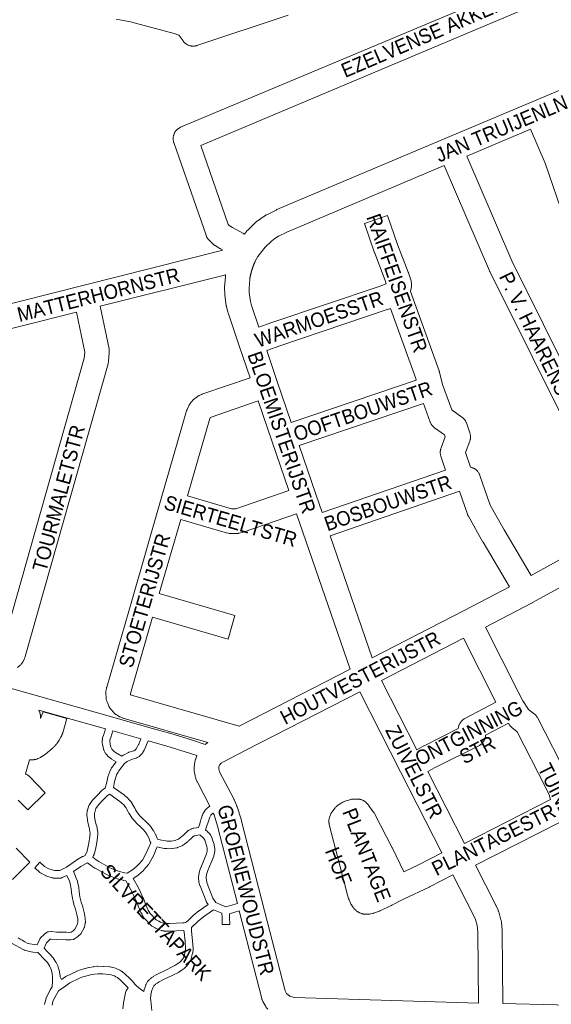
# Paper-space layout 'Layout1' of a CAD drawing. Header units: metres. Extents: x 123097 to 144122, y 392739 to 407589.
# Tile 160 of 256: x 134286 to 134569, y 394404 to 394926. Entities that reach past the tile are written whole.
import ezdxf
from ezdxf.enums import TextEntityAlignment as Align

# ---------------------------------------------------------------- set-up
doc = ezdxf.new("R2010")
doc.units = ezdxf.units.M
doc.header["$MEASUREMENT"] = 0
for name, color, linetype, lineweight in [('gs-anno-wegen algemeen tekst', 7, 'Continuous', 0), ('gs-knt-fietspaden', 7, 'Continuous', 0), ('gs-knt-paden', 7, 'Continuous', 0), ('gs-knt-wegen algemeen', 7, 'Continuous', 0), ('gs-vlk-plantopografie wegen algemeen', 7, 'Continuous', 0)]:
    doc.layers.add(name, color=color, linetype=linetype, lineweight=lineweight)
doc.styles.add('Style-Arial', font='arial.ttf')

psp = doc.layouts.get("Layout1")

# ---------------------------------------------------------------- linework, layer by layer
at = {"layer": 'gs-knt-fietspaden', "color": 7, "linetype": 'Continuous', "flags": 128}
psp.add_lwpolyline([(134077.288, 394628.953), (134335.74, 394556.063), (134354.894, 394550.661), (134365.946, 394547.544), (134366.02, 394547.522), (134378.698, 394543.641), (134378.749, 394543.625), (134383.831, 394541.984), (134383.929, 394541.95), (134384.001, 394541.924), (134384.027, 394541.914), (134384.823, 394541.611), (134384.859, 394541.597), (134384.96, 394541.558)], dxfattribs=at)
at = {"layer": 'gs-knt-paden', "color": 7, "linetype": 'Continuous', "flags": 128}
for points in [[(134285.42, 394438.82), (134286.494, 394438.136), (134286.498, 394438.134), (134286.5, 394438.132), (134287.485, 394437.586), (134288.916, 394436.822), (134290.197, 394436.138), (134291.717, 394435.763), (134294, 394435.272), (134295.555, 394435.103), (134296.885, 394438.19), (134296.925, 394438.277), (134296.969, 394438.362), (134297.017, 394438.445), (134297.069, 394438.525), (134297.125, 394438.603), (134297.184, 394438.678), (134297.247, 394438.75), (134297.313, 394438.819), (134299.182, 394440.68), (134299.251, 394440.746), (134299.323, 394440.808), (134299.397, 394440.866), (134300.507, 394441.695), (134300.587, 394441.752), (134300.669, 394441.804), (134300.754, 394441.853), (134300.841, 394441.897), (134300.93, 394441.937), (134301.021, 394441.973), (134301.113, 394442.004), (134301.207, 394442.031), (134301.302, 394442.053), (134301.398, 394442.071), (134301.495, 394442.083), (134301.592, 394442.091), (134302.969, 394442.172), (134303.063, 394442.176), (134303.157, 394442.175), (134303.25, 394442.169), (134305.823, 394441.959), (134310.877, 394441.912), (134310.933, 394441.911), (134310.989, 394441.908), (134312.949, 394441.779), (134313.573, 394441.914), (134314.646, 394442.624), (134315.61, 394443.509), (134316.834, 394445.813), (134317.152, 394447.246), (134317.102, 394448.914), (134316.828, 394450.658), (134315.909, 394454.153), (134315.116, 394456.632), (134315.101, 394456.681), (134315.087, 394456.731), (134314.677, 394458.281), (134314.662, 394458.342), (134314.326, 394459.794), (134314.311, 394459.864), (134314.298, 394459.935), (134313.841, 394462.849), (134313.832, 394462.914), (134313.825, 394462.98), (134313.646, 394464.977), (134313.114, 394467.749), (134312.663, 394468.951), (134311.656, 394471.237), (134311.295, 394472), (134308.908, 394470.851), (134308.824, 394470.813), (134308.737, 394470.778), (134308.65, 394470.748), (134308.561, 394470.722), (134308.471, 394470.7), (134308.38, 394470.682), (134308.288, 394470.668), (134308.196, 394470.658), (134308.103, 394470.653), (134306.4, 394470.596), (134306.302, 394470.595), (134304.344, 394470.625), (134304.254, 394470.629), (134304.164, 394470.636), (134304.074, 394470.648), (134303.985, 394470.663), (134303.897, 394470.683), (134303.81, 394470.706), (134301.824, 394471.288), (134301.756, 394471.309), (134301.689, 394471.333), (134300.214, 394471.881), (134300.132, 394471.913), (134300.051, 394471.949), (134299.973, 394471.989), (134297.281, 394473.416), (134297.204, 394473.459), (134297.13, 394473.504), (134297.058, 394473.553), (134296.988, 394473.605), (134296.92, 394473.66), (134296.855, 394473.718), (134294.271, 394476.116, -0.3299773), (134294.271, 394476.128), (134296.993, 394479.062, -0.343091), (134297.005, 394479.062), (134299.396, 394476.845), (134301.738, 394475.603), (134303.022, 394475.126), (134304.679, 394474.641), (134306.315, 394474.616), (134307.546, 394474.657), (134311.215, 394476.424), (134316.444, 394480.186), (134316.51, 394480.232), (134316.579, 394480.275), (134316.649, 394480.316), (134319.708, 394482), (134319.782, 394482.039), (134319.858, 394482.074), (134319.935, 394482.107), (134321.145, 394482.588), (134322.09, 394484.85), (134322.748, 394487.632), (134323.101, 394489.186), (134323.594, 394492.737), (134323.743, 394494.225), (134323.735, 394494.353), (134323.259, 394497.487), (134322.566, 394500.113), (134322.553, 394500.166), (134322.541, 394500.22), (134322.255, 394501.61), (134322.24, 394501.691), (134322.229, 394501.772), (134322.105, 394502.789), (134322.096, 394502.878), (134322.012, 394503.976), (134322.007, 394504.065), (134322.006, 394504.154), (134322.013, 394504.706), (134322.015, 394504.771), (134322.019, 394504.836), (134322.075, 394505.557), (134322.083, 394505.637), (134322.094, 394505.718), (134322.189, 394506.313), (134322.204, 394506.394), (134322.222, 394506.475), (134322.243, 394506.555), (134322.268, 394506.634), (134323.105, 394509.135), (134323.138, 394509.227), (134323.176, 394509.318), (134323.218, 394509.406), (134323.265, 394509.493), (134323.316, 394509.577), (134323.37, 394509.658), (134324.98, 394511.931), (134325.037, 394512.008), (134325.098, 394512.083), (134325.162, 394512.154), (134327.767, 394514.898), (134327.784, 394514.915), (134329.631, 394516.815), (134329.694, 394516.877), (134330.363, 394517.507), (134330.424, 394517.562), (134330.487, 394517.615), (134330.551, 394517.664), (134331.515, 394518.371), (134331.568, 394518.409), (134331.62, 394518.444), (134332.5, 394521.493), (134332.519, 394521.588), (134333.101, 394524.181), (134333.122, 394524.266), (134333.146, 394524.35), (134333.175, 394524.432), (134334.206, 394527.247), (134334.24, 394527.334), (134334.546, 394528.062), (134334.584, 394528.148), (134334.627, 394528.232), (134334.673, 394528.313), (134335.107, 394529.04), (134335.157, 394529.12), (134335.692, 394529.928), (134335.737, 394529.993), (134335.785, 394530.057), (134337.601, 394532.376), (134335.11, 394533.85), (134335.028, 394533.902), (134334.948, 394533.957), (134333.767, 394534.82), (134333.703, 394534.869), (134333.641, 394534.92), (134333.581, 394534.974), (134333.524, 394535.03), (134333.468, 394535.088), (134332.26, 394536.412), (134332.196, 394536.486), (134332.135, 394536.563), (134332.079, 394536.643), (134331.627, 394537.313), (134331.583, 394537.38), (134331.543, 394537.448), (134331.505, 394537.519), (134331.184, 394538.144), (134331.148, 394538.218), (134331.115, 394538.293), (134331.085, 394538.369), (134331.058, 394538.447), (134330.914, 394538.895), (134330.896, 394538.956), (134330.879, 394539.018), (134330.383, 394540.982), (134330.365, 394541.06), (134330.35, 394541.138), (134330.338, 394541.217), (134330.33, 394541.297), (134330.179, 394543.004), (134330.173, 394543.083), (134330.171, 394543.163), (134330.172, 394543.242), (134330.192, 394543.897), (134330.196, 394543.974), (134330.203, 394544.051), (134330.212, 394544.128), (134330.306, 394544.759), (134330.318, 394544.832), (134330.333, 394544.905), (134330.35, 394544.977), (134330.371, 394545.048), (134330.782, 394546.404), (134331.833, 394549.871)], [(134403.003, 394453.276), (134397.755, 394451.724), (134397.884, 394450.094), (134397.889, 394450.012), (134397.89, 394449.929), (134397.92, 394445.981, -0.3264743), (134397.912, 394445.972), (134393.909, 394445.9, -0.3275597), (134393.901, 394445.908), (134393.863, 394447.977), (134393.863, 394448.02), (134393.87, 394449.86), (134393.708, 394451.909), (134389.335, 394453.805), (134383.998, 394450.045), (134381.187, 394447.718), (134377.522, 394444.325), (134377.68, 394442.347), (134378.172, 394437.35), (134378.52, 394433.275), (134378.527, 394433.177), (134378.53, 394433.079), (134378.528, 394432.98), (134378.521, 394432.882), (134378.509, 394432.785), (134378.234, 394430.901), (134378.218, 394430.806), (134378.197, 394430.713), (134377.507, 394427.895), (134377.483, 394427.806), (134377.455, 394427.717), (134377.423, 394427.631), (134377.387, 394427.545), (134376.998, 394426.684), (134376.96, 394426.606), (134376.919, 394426.529), (134376.563, 394425.894), (134376.528, 394425.833), (134376.49, 394425.774), (134376.45, 394425.715), (134376.137, 394425.273), (134376.08, 394425.197), (134376.02, 394425.123), (134374.866, 394423.784), (134374.813, 394423.725), (134374.758, 394423.669), (134373.925, 394422.843), (134373.854, 394422.775), (134373.779, 394422.711), (134373.702, 394422.651), (134372.712, 394421.923), (134372.637, 394421.87), (134370.888, 394420.703), (134370.811, 394420.654), (134370.732, 394420.609), (134370.651, 394420.568), (134364.602, 394417.625), (134362.437, 394416.544), (134360.429, 394415.488), (134359.306, 394414.837), (134358.707, 394414.444), (134358.377, 394414.184), (134357.948, 394413.793), (134357.663, 394413.474), (134357.029, 394412.37), (134356.527, 394410.948), (134356.361, 394410.349), (134356.19, 394409.559), (134355.832, 394406.918), (134355.968, 394405.591), (134356.558, 394400.294)], [(134299.392, 394403.529), (134299.412, 394403.616), (134300.092, 394406.22), (134300.11, 394406.283), (134300.13, 394406.346), (134300.151, 394406.408), (134300.549, 394407.483), (134300.578, 394407.559), (134300.611, 394407.634), (134300.647, 394407.707), (134302.413, 394411.136), (134302.454, 394411.21), (134302.498, 394411.284), (134302.544, 394411.355), (134303.53, 394412.786), (134303.729, 394415.796), (134303.777, 394418.008), (134303.449, 394420.097), (134302.943, 394422.147), (134302.038, 394423.987), (134300.977, 394425.712), (134299.582, 394427.217), (134295.861, 394431.027), (134293.463, 394431.287), (134293.394, 394431.295), (134293.326, 394431.306), (134293.258, 394431.32), (134290.843, 394431.839), (134290.783, 394431.853), (134288.989, 394432.296), (134288.909, 394432.317), (134288.829, 394432.342), (134288.751, 394432.37), (134288.674, 394432.402), (134288.598, 394432.436), (134288.524, 394432.474), (134281.813, 394436.041, -0.3576774)]]:
    psp.add_lwpolyline(points, format="xyb", dxfattribs=at)
for points in [[(134335.703, 394548.78), (134334.628, 394545.237), (134334.261, 394544.024), (134334.206, 394543.657), (134334.194, 394543.239), (134334.32, 394541.811), (134334.761, 394540.064), (134334.835, 394539.834), (134335.026, 394539.462), (134335.329, 394539.013), (134336.302, 394537.947), (134337.239, 394537.262), (134337.242, 394537.26), (134337.244, 394537.258)], [(134354.568, 394543.459), (134353.218, 394540.104), (134353.187, 394540.033), (134353.154, 394539.962), (134352.517, 394538.677), (134352.477, 394538.601), (134352.435, 394538.528), (134351.547, 394537.065), (134351.497, 394536.987), (134351.443, 394536.91), (134351.386, 394536.837), (134351.325, 394536.766), (134350.478, 394535.822), (134350.422, 394535.761), (134350.363, 394535.703), (134350.302, 394535.648), (134350.031, 394535.413), (134349.96, 394535.353), (134349.885, 394535.297), (134349.808, 394535.244), (134349.087, 394534.776), (134349.021, 394534.734), (134348.953, 394534.695), (134348.883, 394534.659), (134348.434, 394534.437), (134348.347, 394534.397), (134348.259, 394534.361), (134348.169, 394534.329), (134348.078, 394534.301), (134345.674, 394533.638), (134343.327, 394532.453), (134342.008, 394531.484), (134339, 394527.642), (134338.535, 394526.939), (134338.197, 394526.374), (134337.964, 394525.819), (134336.994, 394523.173), (134336.463, 394520.803), (134336.202, 394518.702), (134336.366, 394518.62), (134336.441, 394518.58), (134336.515, 394518.538), (134336.586, 394518.492), (134336.656, 394518.443), (134341.91, 394514.6), (134341.968, 394514.556), (134343.243, 394513.55), (134343.316, 394513.49), (134343.386, 394513.426), (134343.453, 394513.359), (134344.723, 394512.027), (134344.78, 394511.965), (134344.834, 394511.9), (134345.636, 394510.903), (134345.688, 394510.835), (134345.738, 394510.765), (134345.784, 394510.693), (134346.078, 394510.213), (134346.118, 394510.145), (134347.513, 394507.688), (134347.542, 394507.634), (134347.57, 394507.58), (134347.891, 394506.926), (134348.977, 394505.241), (134350.218, 394503.664), (134351.581, 394502.232), (134353.064, 394500.939), (134353.111, 394500.898), (134353.156, 394500.855), (134354.888, 394499.146), (134354.941, 394499.091), (134354.992, 394499.035), (134355.04, 394498.977), (134356.268, 394497.455), (134356.321, 394497.386), (134356.371, 394497.316), (134357.463, 394495.693), (134357.504, 394495.63), (134357.543, 394495.566), (134358.518, 394493.803), (134358.561, 394493.718), (134358.599, 394493.631), (134358.634, 394493.542), (134359.344, 394491.571), (134359.48, 394491.316), (134361.641, 394490.82), (134363.887, 394490.334), (134364.617, 394490.267), (134366.02, 394490.243), (134366.761, 394490.269), (134368.86, 394490.627), (134370.052, 394491.083), (134370.626, 394491.341), (134371.663, 394492.017), (134372.91, 394493.016), (134373.404, 394493.455), (134374.537, 394494.594), (134374.587, 394494.643), (134375.38, 394495.387), (134375.425, 394495.428), (134375.472, 394495.468), (134375.893, 394495.817), (134375.962, 394495.872), (134376.034, 394495.924), (134376.107, 394495.972), (134376.183, 394496.018), (134376.813, 394496.376), (134376.864, 394496.404), (134376.916, 394496.43), (134377.412, 394496.675), (134377.481, 394496.708), (134377.552, 394496.738), (134377.624, 394496.765), (134377.696, 394496.79), (134378.384, 394497.007), (134378.468, 394497.031), (134378.553, 394497.052), (134378.638, 394497.069), (134380.231, 394497.351), (134380.306, 394497.363), (134381.295, 394497.499), (134381.819, 394498.921), (134382.436, 394500.794), (134382.82, 394502.199), (134382.846, 394502.285), (134383.336, 394503.804), (134383.366, 394503.889), (134383.399, 394503.973), (134383.669, 394504.609), (134383.691, 394504.658), (134383.714, 394504.707), (134384.119, 394505.533), (134384.158, 394505.608), (134384.2, 394505.681), (134384.245, 394505.753), (134384.293, 394505.822), (134384.696, 394506.382), (134384.729, 394506.427), (134384.764, 394506.471), (134385.358, 394507.144), (134386.01, 394507.761), (134386.714, 394508.319), (134387.413, 394508.779)], [(134337.244, 394537.258), (134340.476, 394535.346), (134341.082, 394535.792), (134341.15, 394535.84), (134341.22, 394535.885), (134341.292, 394535.927), (134341.366, 394535.966), (134344.04, 394537.316), (134344.112, 394537.351), (134344.185, 394537.382), (134344.259, 394537.411), (134344.335, 394537.437), (134344.411, 394537.46), (134346.824, 394538.126), (134346.995, 394538.211), (134347.499, 394538.538), (134347.569, 394538.599), (134348.208, 394539.311), (134348.953, 394540.539), (134349.425, 394541.491), (134349.518, 394541.678), (134350.677, 394544.557)], [(134328.402, 394479.35), (134334.577, 394475.939), (134336.884, 394474.974), (134339.357, 394474.067), (134342.063, 394473.371), (134343.48, 394473.2), (134346.736, 394475.344), (134349.328, 394477.622), (134351.497, 394480.226), (134353.539, 394483.784), (134355.903, 394489.26), (134355.684, 394489.899), (134354.917, 394491.998), (134354.066, 394493.542), (134353.085, 394494.998), (134351.983, 394496.364), (134350.377, 394497.949), (134348.87, 394499.263), (134348.8, 394499.326), (134348.734, 394499.392), (134347.229, 394500.973), (134347.179, 394501.028), (134347.13, 394501.085), (134347.084, 394501.144), (134345.782, 394502.798), (134345.724, 394502.872), (134345.67, 394502.948), (134344.443, 394504.851), (134344.393, 394504.935), (134344.348, 394505.021), (134343.989, 394505.751), (134342.609, 394508.18), (134342.423, 394508.483), (134341.755, 394509.314), (134340.641, 394510.482), (134339.507, 394511.377), (134334.42, 394515.098), (134334.115, 394515.251), (134333.814, 394515.072), (134333.03, 394514.497), (134332.482, 394513.981), (134330.675, 394512.121), (134328.177, 394509.491), (134326.823, 394507.578), (134326.133, 394505.515), (134326.077, 394505.164), (134326.032, 394504.589), (134326.027, 394504.193), (134326.101, 394503.23), (134326.209, 394502.34), (134326.468, 394501.084), (134327.174, 394498.407), (134327.191, 394498.338), (134327.205, 394498.268), (134327.217, 394498.197), (134327.722, 394494.872), (134327.733, 394494.787), (134327.741, 394494.702), (134327.766, 394494.322), (134327.769, 394494.239), (134327.77, 394494.155), (134327.767, 394494.072), (134327.76, 394493.989), (134327.59, 394492.297), (134327.581, 394492.222), (134327.071, 394488.548), (134327.057, 394488.464), (134327.04, 394488.38), (134326.666, 394486.733), (134326.662, 394486.716), (134325.946, 394483.687), (134325.921, 394483.593), (134325.892, 394483.5), (134325.858, 394483.409), (134325.82, 394483.32), (134325.778, 394483.232), (134325.482, 394482.656), (134325.119, 394481.718), (134326.886, 394480.353), (134328.395, 394479.354), (134328.4, 394479.352), (134328.402, 394479.35)], [(134389.161, 394505.122), (134389.062, 394505.056), (134388.653, 394504.732), (134388.272, 394504.374), (134387.923, 394503.985), (134387.654, 394503.611), (134387.348, 394502.986), (134387.134, 394502.484), (134385.115, 394496.241), (134386.261, 394495.185), (134386.318, 394495.131), (134386.373, 394495.073), (134387.321, 394494.045), (134387.378, 394493.979), (134387.432, 394493.91), (134387.726, 394493.52), (134387.774, 394493.453), (134387.82, 394493.384), (134387.863, 394493.313), (134387.902, 394493.241), (134387.939, 394493.167), (134388.318, 394492.363), (134388.348, 394492.297), (134388.375, 394492.23), (134388.605, 394491.634), (134388.627, 394491.574), (134388.647, 394491.514), (134389.607, 394488.468), (134389.629, 394488.394), (134389.648, 394488.319), (134389.664, 394488.244), (134389.879, 394487.127), (134389.891, 394487.058), (134389.954, 394486.654), (134389.964, 394486.579), (134389.972, 394486.503), (134389.976, 394486.427), (134390.006, 394485.696), (134390.008, 394485.621), (134390.007, 394485.545), (134389.987, 394484.962), (134389.983, 394484.884), (134389.975, 394484.806), (134389.965, 394484.729), (134389.891, 394484.242), (134389.88, 394484.178), (134389.868, 394484.114), (134389.519, 394482.519), (134389.498, 394482.433), (134389.473, 394482.348), (134389.445, 394482.265), (134389.413, 394482.182), (134388.062, 394478.909), (134388.052, 394478.885), (134386.248, 394474.671), (134385.65, 394472.603), (134385.396, 394470.876), (134385.519, 394469.34), (134385.92, 394467.809), (134388.993, 394459.974), (134390.54, 394457.709), (134392.813, 394456.526), (134395.874, 394455.36), (134402.005, 394457.172)], [(134371.539, 394487.348), (134370.111, 394486.801), (134370.018, 394486.769), (134369.923, 394486.74), (134369.828, 394486.717), (134369.731, 394486.698), (134367.305, 394486.284), (134367.217, 394486.271), (134367.128, 394486.261), (134367.038, 394486.256), (134366.109, 394486.223), (134366.056, 394486.222), (134366.003, 394486.222), (134364.471, 394486.249), (134364.397, 394486.252), (134364.323, 394486.257), (134363.398, 394486.342), (134363.317, 394486.351), (134363.237, 394486.364), (134363.157, 394486.379), (134360.751, 394486.899), (134360.67, 394486.919), (134359.392, 394487.251), (134359.057, 394486.59), (134358.667, 394485.693), (134357.9, 394483.755), (134357.878, 394483.701), (134357.176, 394482.066), (134357.136, 394481.979), (134357.092, 394481.894), (134354.901, 394478.072), (134354.859, 394478.003), (134354.814, 394477.937), (134354.766, 394477.872), (134354.715, 394477.809), (134352.316, 394474.928), (134352.265, 394474.87), (134352.212, 394474.813), (134352.156, 394474.758), (134352.099, 394474.705), (134349.285, 394472.232), (134349.214, 394472.172), (134349.14, 394472.116), (134349.063, 394472.063), (134346.64, 394470.467), (134349.258, 394465.798), (134349.288, 394465.743), (134349.316, 394465.687), (134349.926, 394464.42), (134349.939, 394464.393), (134351.799, 394460.38), (134351.829, 394460.312), (134351.856, 394460.242), (134353.497, 394455.879), (134354.256, 394454.223), (134354.627, 394453.549), (134355.667, 394451.791), (134358.836, 394448.452), (134360.19, 394447.693), (134361.178, 394447.218), (134362.758, 394446.66), (134363.035, 394446.591), (134363.458, 394446.52), (134364.697, 394446.421), (134365.918, 394446.43), (134373.011, 394446.782), (134373.788, 394446.908), (134374.428, 394447.061), (134374.981, 394447.442), (134375.625, 394447.994), (134378.475, 394450.686), (134378.523, 394450.731), (134378.573, 394450.773), (134381.504, 394453.198), (134381.573, 394453.254), (134381.645, 394453.306), (134384.214, 394455.074), (134386.399, 394456.645), (134385.545, 394457.894), (134385.496, 394457.97), (134385.45, 394458.048), (134385.408, 394458.128), (134385.369, 394458.21), (134385.334, 394458.294), (134382.134, 394466.451), (134382.106, 394466.525), (134382.082, 394466.6), (134382.06, 394466.676), (134381.579, 394468.515), (134381.561, 394468.593), (134381.545, 394468.671), (134381.533, 394468.749), (134381.524, 394468.828), (134381.365, 394470.79), (134381.362, 394470.874), (134381.361, 394470.958), (134381.365, 394471.042), (134381.372, 394471.125), (134381.382, 394471.209), (134381.692, 394473.322), (134381.707, 394473.411), (134381.727, 394473.5), (134381.75, 394473.588), (134382.42, 394475.906), (134382.445, 394475.985), (134382.472, 394476.063), (134382.503, 394476.139), (134384.351, 394480.455), (134385.629, 394483.552), (134385.927, 394484.91), (134385.973, 394485.217), (134385.987, 394485.607), (134385.964, 394486.147), (134385.925, 394486.402), (134385.738, 394487.37), (134384.832, 394490.245), (134384.651, 394490.715), (134384.391, 394491.266), (134384.301, 394491.385), (134383.45, 394492.309), (134382.1, 394493.552), (134380.894, 394493.386), (134379.469, 394493.134), (134379.054, 394493.003), (134378.748, 394492.852), (134378.323, 394492.61), (134378.085, 394492.413), (134377.363, 394491.735), (134376.211, 394490.577), (134376.167, 394490.534), (134376.122, 394490.492), (134375.543, 394489.977), (134375.503, 394489.943), (134375.463, 394489.91), (134374.075, 394488.799), (134374.007, 394488.747), (134373.937, 394488.698), (134372.812, 394487.948), (134372.739, 394487.902), (134372.665, 394487.858), (134372.589, 394487.818), (134372.511, 394487.781), (134371.648, 394487.393), (134371.595, 394487.37), (134371.545, 394487.35), (134371.542, 394487.349), (134371.539, 394487.348)], [(134332.725, 394472.37), (134326.385, 394475.873), (134326.316, 394475.913), (134326.248, 394475.955), (134324.607, 394477.04), (134324.547, 394477.082), (134324.487, 394477.126), (134322.381, 394478.753), (134321.536, 394478.418), (134318.694, 394476.853), (134314.779, 394474.036), (134315.31, 394472.915), (134315.348, 394472.83), (134316.335, 394470.601), (134316.367, 394470.523), (134316.938, 394469.003), (134316.966, 394468.922), (134316.991, 394468.841), (134317.012, 394468.758), (134317.03, 394468.675), (134317.613, 394465.636), (134317.625, 394465.57), (134317.634, 394465.503), (134317.641, 394465.437), (134317.823, 394463.406), (134318.259, 394460.63), (134318.571, 394459.279), (134318.96, 394457.809), (134319.754, 394455.328), (134319.77, 394455.277), (134319.784, 394455.226), (134320.742, 394451.581), (134320.758, 394451.515), (134320.772, 394451.448), (134320.784, 394451.382), (134321.093, 394449.413), (134321.104, 394449.329), (134321.112, 394449.246), (134321.116, 394449.162), (134321.178, 394447.116), (134321.179, 394447.033), (134321.176, 394446.949), (134321.17, 394446.866), (134321.161, 394446.783), (134321.148, 394446.701), (134321.131, 394446.619), (134320.692, 394444.644), (134320.672, 394444.56), (134320.647, 394444.477), (134320.62, 394444.395), (134320.589, 394444.315), (134320.554, 394444.236), (134320.516, 394444.158), (134318.993, 394441.294), (134318.947, 394441.215), (134318.897, 394441.139), (134318.844, 394441.065), (134318.787, 394440.994), (134318.728, 394440.925), (134318.665, 394440.859), (134318.599, 394440.796), (134317.247, 394439.555), (134317.188, 394439.503), (134317.126, 394439.453), (134317.063, 394439.405), (134316.997, 394439.36), (134315.477, 394438.354), (134315.398, 394438.304), (134315.317, 394438.258), (134315.234, 394438.216), (134315.149, 394438.178), (134315.062, 394438.144), (134314.974, 394438.113), (134314.884, 394438.087), (134314.794, 394438.066), (134313.525, 394437.791), (134313.433, 394437.773), (134313.34, 394437.76), (134313.248, 394437.751), (134313.154, 394437.746), (134313.061, 394437.745), (134312.968, 394437.749), (134310.783, 394437.893), (134305.713, 394437.94), (134305.641, 394437.942), (134305.568, 394437.947), (134303.064, 394438.151), (134302.43, 394438.114), (134301.917, 394437.731), (134300.424, 394436.244), (134299.183, 394433.364), (134300.803, 394431.649), (134302.43, 394430.054), (134302.497, 394429.986), (134304.06, 394428.299), (134304.125, 394428.226), (134304.187, 394428.149), (134304.244, 394428.069), (134304.298, 394427.986), (134305.512, 394426.012), (134305.56, 394425.93), (134305.604, 394425.846), (134306.646, 394423.726), (134306.682, 394423.647), (134306.715, 394423.568), (134306.745, 394423.487), (134306.771, 394423.404), (134306.793, 394423.321), (134307.372, 394420.977), (134307.391, 394420.893), (134307.407, 394420.807), (134307.777, 394418.455), (134307.789, 394418.367), (134307.796, 394418.277), (134307.8, 394418.19), (134308.469, 394416.717), (134310.793, 394418.347), (134310.861, 394418.393), (134310.931, 394418.436), (134311.002, 394418.476), (134311.075, 394418.513), (134316.423, 394421.087), (134316.509, 394421.126), (134316.596, 394421.161), (134318.544, 394421.883), (134318.615, 394421.907), (134320.857, 394422.645), (134320.944, 394422.671), (134321.031, 394422.693), (134323.057, 394423.162), (134323.116, 394423.175), (134323.175, 394423.186), (134325.504, 394423.579), (134325.564, 394423.588), (134325.625, 394423.596), (134327.481, 394423.794), (134327.571, 394423.801), (134327.661, 394423.805), (134327.751, 394423.804), (134330.696, 394423.72), (134330.781, 394423.716), (134334.058, 394423.484), (134334.145, 394423.476), (134334.232, 394423.464), (134334.319, 394423.448), (134335.825, 394423.14), (134335.92, 394423.118), (134337.133, 394422.751), (134338.309, 394422.28), (134339.44, 394421.708), (134340.517, 394421.041), (134340.589, 394420.989), (134340.658, 394420.934), (134342.66, 394419.293), (134342.709, 394419.251), (134342.757, 394419.208), (134344.479, 394417.599), (134344.537, 394417.542), (134344.593, 394417.483), (134345.797, 394416.161), (134347.853, 394414.009), (134348.752, 394413.122), (134350.279, 394411.794), (134351.748, 394410.729), (134352.26, 394410.404), (134352.445, 394411.256), (134352.457, 394411.312), (134352.472, 394411.368), (134352.672, 394412.089), (134352.692, 394412.156), (134352.714, 394412.221), (134353.3, 394413.881), (134353.332, 394413.966), (134353.368, 394414.049), (134353.408, 394414.131), (134353.451, 394414.211), (134354.279, 394415.655), (134354.322, 394415.726), (134354.368, 394415.796), (134354.417, 394415.864), (134354.469, 394415.929), (134354.523, 394415.993), (134355.017, 394416.547), (134355.064, 394416.598), (134355.113, 394416.647), (134355.164, 394416.695), (134355.723, 394417.204), (134355.776, 394417.251), (134355.831, 394417.296), (134356.286, 394417.655), (134356.357, 394417.708), (134356.43, 394417.758), (134357.149, 394418.229), (134357.195, 394418.259), (134357.242, 394418.287), (134358.449, 394418.987), (134358.521, 394419.027), (134360.584, 394420.112), (134360.622, 394420.131), (134362.815, 394421.226), (134362.834, 394421.235), (134368.77, 394424.123), (134370.367, 394425.188), (134371.2, 394425.801), (134371.872, 394426.468), (134372.912, 394427.675), (134373.109, 394427.952), (134373.37, 394428.419), (134373.647, 394429.031), (134374.27, 394431.576), (134374.495, 394433.121), (134374.169, 394436.986), (134373.683, 394441.914), (134373.561, 394442.799), (134373.544, 394442.796), (134373.47, 394442.785), (134373.396, 394442.778), (134373.322, 394442.773), (134366.075, 394442.413), (134365.99, 394442.41), (134364.639, 394442.4), (134364.551, 394442.401), (134364.464, 394442.406), (134363.05, 394442.519), (134362.963, 394442.528), (134362.876, 394442.541), (134362.289, 394442.64), (134362.212, 394442.655), (134362.136, 394442.672), (134361.691, 394442.783), (134361.6, 394442.808), (134361.51, 394442.838), (134359.736, 394443.464), (134359.668, 394443.489), (134359.6, 394443.517), (134359.534, 394443.548), (134358.39, 394444.098), (134358.334, 394444.126), (134358.279, 394444.155), (134356.605, 394445.094), (134356.531, 394445.137), (134356.459, 394445.184), (134356.388, 394445.234), (134356.32, 394445.287), (134356.254, 394445.343), (134356.191, 394445.402), (134356.13, 394445.463), (134352.594, 394449.188), (134352.533, 394449.255), (134352.475, 394449.325), (134352.421, 394449.397), (134352.37, 394449.472), (134352.322, 394449.549), (134351.151, 394451.53), (134351.12, 394451.584), (134350.699, 394452.349), (134350.665, 394452.414), (134350.633, 394452.48), (134349.813, 394454.267), (134349.785, 394454.332), (134349.759, 394454.398), (134348.12, 394458.758), (134346.298, 394462.689), (134345.721, 394463.887), (134342.717, 394469.243), (134341.451, 394469.395), (134341.364, 394469.408), (134341.277, 394469.424), (134341.191, 394469.444), (134338.258, 394470.198), (134338.194, 394470.216), (134338.13, 394470.236), (134338.067, 394470.258), (134335.458, 394471.215), (134335.374, 394471.248), (134332.924, 394472.273), (134332.858, 394472.302), (134332.792, 394472.334), (134332.732, 394472.366), (134332.728, 394472.368), (134332.725, 394472.37)], [(134341.108, 394401.231), (134341.43, 394404.206), (134341.437, 394404.269), (134341.447, 394404.332), (134341.912, 394407.027), (134341.929, 394407.113), (134342.476, 394409.623), (134342.494, 394409.696), (134342.514, 394409.769), (134342.537, 394409.841), (134342.562, 394409.912), (134342.887, 394410.763), (134342.919, 394410.841), (134342.954, 394410.918), (134342.992, 394410.994), (134343.034, 394411.067), (134343.078, 394411.139), (134343.869, 394412.359), (134341.675, 394414.717), (134340.06, 394416.226), (134338.181, 394417.767), (134337.427, 394418.228), (134336.636, 394418.625), (134335.815, 394418.953), (134334.969, 394419.212), (134333.642, 394419.483), (134330.539, 394419.703), (134327.772, 394419.782), (134326.112, 394419.605), (134323.904, 394419.232), (134322.027, 394418.797), (134319.906, 394418.1), (134318.082, 394417.424), (134312.967, 394414.962), (134310.779, 394413.427), (134306.957, 394410.675), (134305.928, 394409.181), (134304.873, 394407.132), (134304.277, 394405.976), (134303.957, 394405.108), (134303.435, 394403.109)]]:
    psp.add_lwpolyline(points, dxfattribs=at)
at = {"layer": 'gs-knt-wegen algemeen', "color": 7, "linetype": 'Continuous', "flags": 128}
for points in [[(134394.257, 394804.108), (134392.97, 394804.804), (134392.8, 394804.899), (134392.632, 394805), (134390.196, 394806.513), (134389.97, 394806.66), (134389.751, 394806.816), (134389.538, 394806.981), (134389.332, 394807.154), (134389.133, 394807.336), (134386.969, 394809.405), (134386.752, 394809.623), (134386.544, 394809.851), (134386.348, 394810.089), (134386.163, 394810.336), (134385.991, 394810.591), (134385.83, 394810.854), (134385.682, 394811.125), (134385.547, 394811.402), (134385.426, 394811.685), (134385.318, 394811.974), (134368.211, 394861.202), (134368.114, 394861.503), (134368.032, 394861.809), (134367.965, 394862.119), (134367.914, 394862.431), (134367.877, 394862.745), (134367.856, 394863.061), (134367.85, 394863.378), (134367.86, 394863.694), (134367.885, 394864.01), (134367.925, 394864.324), (134367.98, 394864.635), (134368.051, 394864.944), (134368.136, 394865.249), (134368.236, 394865.549), (134368.351, 394865.844), (134368.48, 394866.133), (134368.623, 394866.415), (134368.779, 394866.691), (134368.949, 394866.958), (134369.131, 394867.217), (134369.326, 394867.466), (134369.532, 394867.706), (134369.75, 394867.936), (134369.979, 394868.154), (134370.218, 394868.362), (134370.467, 394868.557), (134370.726, 394868.74), (134370.992, 394868.91), (134371.267, 394869.067), (134371.549, 394869.211), (134371.838, 394869.341), (134546.571, 394942.767)], [(134551.624, 394930.767), (134382.515, 394859.704), (134397.101, 394817.732), (134397.64, 394817.216), (134399.336, 394816.163), (134404.943, 394813.131), (134405.218, 394812.974), (134405.485, 394812.803), (134405.708, 394812.644)], [(134405.708, 394812.644), (134406.832, 394814.071), (134407.035, 394814.316), (134407.249, 394814.551), (134407.475, 394814.775), (134411.532, 394818.608), (134411.704, 394818.765), (134411.882, 394818.915), (134412.065, 394819.06), (134414.288, 394820.749), (134414.477, 394820.887), (134414.67, 394821.018), (134417.01, 394822.543), (134417.207, 394822.667), (134417.408, 394822.784), (134417.614, 394822.893), (134422.589, 394825.423), (134422.798, 394825.525), (134423.011, 394825.619), (134512.92, 394863.515), (134558.778, 394882.844), (134604.146, 394901.963), (134650.859, 394921.65), (134679.219, 394933.607)], [(134429.079, 394928.841), (134380.498, 394912.763), (134380.193, 394912.67), (134379.883, 394912.592), (134379.57, 394912.53), (134379.254, 394912.482), (134378.937, 394912.451), (134378.618, 394912.435), (134378.299, 394912.435), (134377.98, 394912.45), (134377.662, 394912.481), (134377.346, 394912.528), (134377.033, 394912.59), (134376.723, 394912.667), (134376.418, 394912.759), (134376.117, 394912.867), (134375.822, 394912.988), (134375.533, 394913.125), (134375.251, 394913.275), (134374.977, 394913.439), (134374.712, 394913.616), (134374.455, 394913.805), (134374.208, 394914.008), (134373.971, 394914.222), (134373.745, 394914.447), (134373.53, 394914.683), (134373.327, 394914.93), (134373.137, 394915.186), (134371.058, 394918.127), (134370.868, 394918.35), (134368.432, 394919.123), (134345.219, 394925.322), (134339.468, 394926.493), (134337.603, 394926.792)], [(134557.875, 394868.334), (134524.016, 394854.063)], [(134576.203, 394819.824), (134565.625, 394850.274), (134557.875, 394868.334)], [(134524.016, 394854.063), (134547.882, 394798.488), (134615.537, 394662.854)], [(134512.018, 394849.006), (134428.283, 394813.712), (134423.828, 394811.446), (134421.978, 394810.24), (134420.22, 394808.904), (134416.764, 394805.639), (134412.938, 394800.781), (134411.541, 394798.283)], [(134604.113, 394656.589), (134536.149, 394792.842), (134536.068, 394793.01), (134535.992, 394793.179), (134512.018, 394849.006)], [(134255.764, 394769.302), (134319.762, 394785.377), (134393.551, 394803.918), (134394.257, 394804.108)], [(134411.537, 394798.276), (134411.454, 394798.097), (134411.39, 394797.957), (134411.328, 394797.821), (134411.326, 394797.818), (134411.325, 394797.815)], [(134411.541, 394798.283), (134411.539, 394798.279), (134411.537, 394798.276)], [(134411.541, 394798.283), (134411.539, 394798.279), (134411.537, 394798.276)], [(134411.325, 394797.815), (134411.263, 394797.678), (134411.201, 394797.539), (134411.139, 394797.398), (134411.078, 394797.258), (134411.017, 394797.117), (134410.957, 394796.976), (134410.898, 394796.835), (134410.839, 394796.693), (134410.781, 394796.551), (134410.724, 394796.41), (134410.666, 394796.267), (134410.61, 394796.125), (134410.555, 394795.982), (134410.5, 394795.839), (134410.445, 394795.696), (134410.391, 394795.553), (134410.338, 394795.408), (134410.285, 394795.265), (134410.233, 394795.12), (134410.182, 394794.976), (134410.131, 394794.832), (134410.081, 394794.687), (134410.031, 394794.542), (134409.983, 394794.397), (134409.934, 394794.251), (134409.887, 394794.106), (134409.84, 394793.96), (134409.793, 394793.814), (134409.747, 394793.667), (134409.702, 394793.521), (134409.658, 394793.374), (134409.614, 394793.228), (134409.571, 394793.081), (134409.528, 394792.934), (134409.486, 394792.786), (134409.445, 394792.639), (134409.404, 394792.491), (134409.364, 394792.343), (134409.325, 394792.195), (134409.286, 394792.047), (134409.248, 394791.898), (134409.21, 394791.75), (134409.173, 394791.601), (134409.137, 394791.452), (134409.102, 394791.303), (134409.067, 394791.154), (134409.032, 394791.004), (134408.999, 394790.855), (134408.966, 394790.705), (134408.933, 394790.556), (134408.901, 394790.406), (134408.87, 394790.256), (134408.84, 394790.105), (134408.81, 394789.955), (134408.781, 394789.805), (134408.753, 394789.654), (134408.725, 394789.503), (134408.698, 394789.353), (134408.671, 394789.202), (134408.645, 394789.051), (134408.62, 394788.9), (134408.595, 394788.749), (134408.205, 394783.785), (134408.266, 394781.694), (134408.93, 394776.859), (134409.455, 394774.752), (134413.385, 394763.166)], [(134395.779, 394791.053), (134329.009, 394774.275)], [(134408.779, 394736.357), (134403.175, 394752.735), (134397.038, 394770.825), (134396.957, 394771.082), (134396.886, 394771.342), (134396.211, 394774.053), (134396.159, 394774.28), (134396.114, 394774.51), (134396.079, 394774.741), (134395.319, 394780.27), (134395.292, 394780.501), (134395.273, 394780.733), (134395.262, 394780.966), (134395.181, 394783.757), (134395.178, 394783.99), (134395.184, 394784.223), (134395.198, 394784.456), (134395.635, 394790.02), (134395.658, 394790.26), (134395.691, 394790.5), (134395.713, 394790.642), (134395.735, 394790.784), (134395.758, 394790.926), (134395.779, 394791.053)], [(134413.385, 394763.166), (134420.321, 394765.604), (134420.402, 394765.632), (134477.435, 394784.837), (134481.189, 394786.235)], [(134329.009, 394774.275), (134333.774, 394751.635), (134333.826, 394751.358), (134333.867, 394751.079), (134333.894, 394750.798), (134333.91, 394750.517), (134333.914, 394750.235), (134333.905, 394749.953), (134333.884, 394749.672), (134333.426, 394744.899), (134333.392, 394744.608), (134333.344, 394744.318), (134333.283, 394744.031), (134333.21, 394743.747)], [(134483.504, 394773.204), (134481.884, 394772.6), (134481.689, 394772.53), (134424.598, 394753.306), (134417.584, 394750.841)], [(134497.079, 394735.055), (134496.883, 394735.888), (134483.504, 394773.204)], [(134216.168, 394610.751), (134277.122, 394593.46), (134320.522, 394746.729), (134320.829, 394749.926), (134316.371, 394771.101)], [(134316.371, 394771.101), (134257.115, 394756.217), (134253.845, 394755.245), (134252.274, 394754.421), (134251.586, 394753.943), (134250.536, 394752.353), (134249.013, 394748.271), (134240.083, 394716.79)], [(134417.584, 394750.841), (134423.202, 394734.418), (134430.658, 394712.626)], [(134333.21, 394743.747), (134289.2, 394588.323), (134289.115, 394588.049), (134289.019, 394587.778), (134288.911, 394587.512), (134288.791, 394587.251), (134288.044, 394585.714), (134287.902, 394585.44), (134287.748, 394585.172), (134287.581, 394584.912), (134287.401, 394584.66), (134287.21, 394584.417), (134287.008, 394584.183), (134286.795, 394583.959), (134286.571, 394583.746), (134285.122, 394582.427)], [(134386.241, 394542.543), (134341.771, 394555.358), (134341.544, 394555.428), (134341.32, 394555.506), (134341.099, 394555.592), (134339.68, 394556.175), (134339.39, 394556.303), (134339.107, 394556.444), (134338.83, 394556.6), (134338.562, 394556.768), (134337.575, 394557.421), (134337.35, 394557.578), (134337.131, 394557.743), (134336.919, 394557.918), (134336.715, 394558.102), (134336.519, 394558.294), (134336.331, 394558.494), (134334.755, 394560.245), (134334.55, 394560.484), (134334.357, 394560.733), (134334.176, 394560.99), (134334.008, 394561.256), (134333.853, 394561.53), (134333.711, 394561.811), (134333.584, 394562.099), (134332.679, 394564.274), (134332.565, 394564.567), (134332.466, 394564.865), (134332.381, 394565.167), (134332.31, 394565.474), (134332.255, 394565.783), (134332.215, 394566.094), (134332.189, 394566.408), (134332.056, 394568.761), (134332.047, 394569.036), (134332.049, 394569.312), (134332.062, 394569.587), (134332.087, 394569.861), (134332.124, 394570.135), (134332.173, 394570.406), (134332.405, 394571.565), (134332.464, 394571.833), (134332.535, 394572.098), (134346.15, 394619.1), (134361.203, 394670.922), (134375.011, 394718.687), (134375.103, 394718.979), (134375.208, 394719.266), (134375.327, 394719.548), (134376.135, 394721.344), (134376.261, 394721.609), (134376.399, 394721.868), (134376.549, 394722.12), (134376.71, 394722.366), (134376.882, 394722.604), (134377.596, 394723.547), (134377.767, 394723.763), (134377.946, 394723.971), (134378.135, 394724.172), (134378.331, 394724.364), (134378.536, 394724.548), (134378.748, 394724.723), (134380.597, 394726.186), (134380.817, 394726.352), (134381.043, 394726.509), (134381.276, 394726.656), (134381.515, 394726.793), (134381.759, 394726.919), (134382.009, 394727.036), (134383.091, 394727.513), (134383.345, 394727.618), (134383.603, 394727.713), (134408.779, 394736.357)], [(134430.658, 394712.626), (134497.079, 394735.055)], [(134412.993, 394724.038), (134388.091, 394715.488), (134388.021, 394715.457), (134387.621, 394715.141), (134387.391, 394714.629), (134375.514, 394673.543)], [(134429.274, 394676.454), (134420.439, 394702.277), (134412.993, 394724.038)], [(134500.89, 394722.6), (134434.873, 394700.307)], [(134512.748, 394687.271), (134510.229, 394694.647), (134510.138, 394694.932), (134510.061, 394695.221), (134509.998, 394695.513), (134509.948, 394695.808), (134509.911, 394696.105), (134509.888, 394696.403), (134509.879, 394696.703), (134509.884, 394697.002), (134509.902, 394697.3), (134509.934, 394697.598), (134509.98, 394697.893), (134510.039, 394698.187), (134510.112, 394698.477), (134510.198, 394698.763), (134510.297, 394699.046), (134512.535, 394704.987), (134512.165, 394706.038), (134506.903, 394709.78), (134506.665, 394709.957), (134506.436, 394710.145), (134506.215, 394710.343), (134506.004, 394710.552), (134505.802, 394710.769), (134505.611, 394710.996), (134505.43, 394711.231), (134505.259, 394711.474), (134505.101, 394711.724), (134504.953, 394711.982), (134504.818, 394712.246), (134504.695, 394712.516), (134504.584, 394712.791), (134500.89, 394722.6)], [(134434.873, 394700.307), (134443.698, 394674.517), (134447.055, 394664.704)], [(134447.055, 394664.704), (134512.748, 394687.271)], [(134530.996, 394684.5), (134536.441, 394668.687), (134543.898, 394655.554), (134558.19, 394631.356)], [(134375.514, 394673.543), (134398.909, 394666.727), (134399.317, 394666.64), (134400.568, 394666.65), (134401.156, 394666.796), (134429.274, 394676.454)], [(134520.138, 394676.044), (134451.282, 394652.389)], [(134546.682, 394625.238), (134532.659, 394648.98), (134532.603, 394649.077), (134524.821, 394662.783), (134524.678, 394663.048), (134524.548, 394663.319), (134524.431, 394663.596), (134524.327, 394663.878), (134520.138, 394676.044)], [(134433.488, 394664.136), (134405.113, 394654.388), (134404.838, 394654.3), (134404.56, 394654.225), (134402.948, 394653.827), (134402.651, 394653.761), (134402.351, 394653.709), (134402.049, 394653.671), (134401.746, 394653.647), (134401.442, 394653.637), (134398.71, 394653.614), (134398.424, 394653.618), (134398.139, 394653.635), (134397.855, 394653.663), (134397.572, 394653.705), (134397.292, 394653.758), (134395.952, 394654.045), (134395.722, 394654.099), (134395.494, 394654.161), (134371.89, 394661.038)], [(134461.905, 394581.589), (134436.85, 394654.308), (134433.488, 394664.136)], [(134451.282, 394652.389), (134473.605, 394587.6)], [(134558.19, 394631.356), (134583.586, 394645.272), (134604.113, 394656.589)], [(134583.949, 394630.624), (134558.921, 394616.912)], [(134473.605, 394587.6), (134522.626, 394612.8), (134546.682, 394625.238)], [(134558.776, 394616.834), (134533.873, 394603.958)], [(134558.914, 394616.908), (134558.872, 394616.886), (134558.783, 394616.837), (134558.78, 394616.835), (134558.776, 394616.834)], [(134558.921, 394616.912), (134558.918, 394616.91), (134558.914, 394616.908)], [(134558.921, 394616.912), (134558.918, 394616.91), (134558.914, 394616.908)], [(134533.873, 394603.958), (134551.271, 394569.524)], [(134522.3, 394597.993), (134478.643, 394575.55)], [(134539.424, 394564.1), (134522.3, 394597.993)], [(134402.896, 394551.293), (134461.905, 394581.589)], [(134478.643, 394575.55), (134497.355, 394538.815)], [(134467.061, 394569.601), (134406.566, 394538.542), (134406.562, 394538.54), (134406.559, 394538.538)], [(134510.7, 394483.98), (134488.756, 394527.01), (134488.754, 394527.013), (134467.061, 394569.601)], [(134551.271, 394569.524), (134553.865, 394564.79), (134556.885, 394560.185), (134560.028, 394557.683), (134560.264, 394557.486), (134560.49, 394557.278), (134560.706, 394557.06), (134560.912, 394556.831), (134561.107, 394556.593), (134561.29, 394556.347), (134561.461, 394556.091), (134561.62, 394555.828), (134561.767, 394555.558), (134577.538, 394524.775)], [(134497.355, 394538.815), (134501.154, 394540.825), (134501.282, 394540.891), (134519.466, 394550.004), (134519.483, 394550.225), (134519.524, 394550.542), (134519.579, 394550.856), (134519.65, 394551.167), (134519.736, 394551.475), (134519.837, 394551.777), (134519.953, 394552.075), (134520.083, 394552.366), (134520.227, 394552.651), (134520.385, 394552.928), (134520.557, 394553.197), (134520.741, 394553.458), (134520.938, 394553.709), (134521.147, 394553.95), (134521.368, 394554.18), (134521.6, 394554.4), (134521.842, 394554.608), (134522.094, 394554.804), (134522.355, 394554.987), (134522.625, 394555.157), (134522.903, 394555.314), (134539.424, 394564.1)], [(134546.093, 394552.9), (134533.966, 394546.45), (134533.966, 394546.442), (134533.944, 394546.128), (134533.908, 394545.816), (134533.856, 394545.506), (134533.79, 394545.199), (134533.708, 394544.895), (134533.613, 394544.596), (134533.503, 394544.302), (134533.378, 394544.013), (134533.24, 394543.731), (134533.089, 394543.455), (134532.924, 394543.188), (134532.747, 394542.928), (134532.558, 394542.677), (134532.356, 394542.436), (134532.143, 394542.205), (134531.92, 394541.985), (134531.685, 394541.775), (134531.441, 394541.577), (134531.188, 394541.391), (134530.926, 394541.217), (134530.656, 394541.057), (134530.379, 394540.909), (134507.18, 394529.283), (134503.268, 394527.213)], [(134568.438, 394512.306), (134567.772, 394514.903), (134565.893, 394518.951), (134550.819, 394548.372), (134547.959, 394550.649), (134547.732, 394550.838), (134547.514, 394551.038), (134547.305, 394551.247), (134547.106, 394551.466), (134546.916, 394551.693), (134546.738, 394551.929), (134546.57, 394552.172), (134546.093, 394552.9)], [(134384.96, 394541.558), (134385.773, 394542.204), (134385.986, 394542.366), (134386.205, 394542.52), (134386.241, 394542.543)], [(134387.413, 394508.779), (134380.896, 394521.229), (134380.773, 394521.477), (134380.66, 394521.731), (134379.959, 394523.403), (134379.849, 394523.684), (134379.752, 394523.97), (134379.668, 394524.26), (134379.598, 394524.554), (134379.541, 394524.851), (134379.078, 394527.632), (134379.035, 394527.936), (134379.006, 394528.241), (134378.992, 394528.548), (134378.992, 394528.855), (134379.006, 394529.162), (134379.035, 394529.467), (134379.367, 394532.268), (134379.411, 394532.572), (134379.468, 394532.873), (134379.54, 394533.172), (134379.626, 394533.467), (134379.726, 394533.757), (134379.839, 394534.043), (134380.53, 394535.673)], [(134393.585, 394531.907), (134393.273, 394531.534), (134392.549, 394530.667), (134392.187, 394529.813), (134392.074, 394528.855), (134392.26, 394527.737), (134392.56, 394527.021), (134400.09, 394512.637), (134400.179, 394512.46), (134400.231, 394512.35), (134400.311, 394512.169), (134401.664, 394508.993), (134401.773, 394508.721), (134401.87, 394508.443), (134403.951, 394502.001), (134404.01, 394501.809), (134404.062, 394501.615), (134415.054, 394458.698), (134427.336, 394410.749), (134428.121, 394409.338), (134428.315, 394409.108), (134429.663, 394408.016), (134429.929, 394407.874), (134431.659, 394407.341), (134432.445, 394407.262), (134530.192, 394404.276)], [(134503.268, 394527.213), (134522.749, 394489.011)], [(134516.611, 394472.38), (134504.079, 394465.971), (134503.897, 394465.881), (134490.412, 394459.507), (134484.155, 394456.158), (134483.984, 394456.069), (134483.811, 394455.986), (134477.936, 394453.275), (134477.713, 394453.177), (134477.487, 394453.088), (134474.892, 394452.118), (134474.641, 394452.03), (134474.386, 394451.952), (134474.128, 394451.885), (134472.816, 394451.571), (134472.517, 394451.507), (134472.216, 394451.457), (134471.912, 394451.421), (134471.607, 394451.399), (134471.301, 394451.392), (134470.246, 394451.392), (134469.957, 394451.398), (134469.668, 394451.418), (134469.38, 394451.45), (134469.094, 394451.495), (134468.81, 394451.552), (134468.529, 394451.622), (134468.252, 394451.705), (134467.978, 394451.8), (134467.709, 394451.907), (134466.967, 394452.221), (134466.693, 394452.344), (134466.425, 394452.48), (134466.164, 394452.628), (134465.91, 394452.788), (134465.664, 394452.959), (134465.425, 394453.142), (134465.196, 394453.336), (134464.975, 394453.539), (134464.12, 394454.368), (134463.904, 394454.587), (134463.698, 394454.817), (134463.503, 394455.056), (134463.32, 394455.305), (134463.149, 394455.561), (134462.607, 394456.418), (134462.475, 394456.634), (134462.353, 394456.856), (134462.238, 394457.082), (134462.133, 394457.313), (134461.392, 394459.024), (134461.288, 394459.279), (134461.195, 394459.538), (134461.113, 394459.801), (134460.247, 394462.793), (134460.197, 394462.974), (134450.859, 394499.109), (134450.789, 394499.408), (134450.734, 394499.709), (134450.692, 394500.013), (134450.666, 394500.318), (134450.653, 394500.625), (134450.655, 394500.931), (134450.671, 394501.237), (134450.702, 394501.542), (134450.747, 394501.845), (134450.806, 394502.146), (134450.879, 394502.444), (134450.967, 394502.738), (134451.068, 394503.027), (134451.539, 394504.281), (134451.654, 394504.566), (134451.782, 394504.846), (134451.923, 394505.119), (134452.077, 394505.385), (134452.244, 394505.644), (134452.422, 394505.894), (134453.826, 394507.769), (134454.021, 394508.016), (134454.227, 394508.254), (134454.445, 394508.482), (134454.674, 394508.698), (134454.912, 394508.904), (134455.161, 394509.097), (134455.418, 394509.278), (134455.684, 394509.447), (134458.162, 394510.936), (134458.436, 394511.092), (134458.718, 394511.234), (134459.006, 394511.363), (134459.3, 394511.478), (134459.599, 394511.578), (134461.804, 394512.257), (134462.098, 394512.34), (134462.395, 394512.409), (134462.696, 394512.464), (134462.998, 394512.505), (134463.303, 394512.532), (134463.608, 394512.544), (134465.812, 394512.582), (134466.117, 394512.58), (134466.422, 394512.564), (134466.726, 394512.533), (134467.029, 394512.489), (134467.328, 394512.43), (134467.625, 394512.357), (134467.918, 394512.27), (134468.206, 394512.17), (134468.49, 394512.056), (134468.768, 394511.929), (134469.039, 394511.789), (134469.304, 394511.637), (134469.561, 394511.472), (134469.811, 394511.295), (134470.052, 394511.107), (134470.283, 394510.908), (134470.505, 394510.698), (134470.717, 394510.478), (134470.919, 394510.248), (134471.109, 394510.01), (134474.237, 394505.889), (134474.398, 394505.668), (134474.55, 394505.439), (134474.692, 394505.204), (134474.824, 394504.964), (134484.373, 394486.659), (134484.457, 394486.491), (134484.459, 394486.487), (134484.46, 394486.484)], [(134522.749, 394489.011), (134568.438, 394512.306)], [(134402.005, 394457.172), (134391.499, 394498.19), (134389.571, 394504.161), (134389.161, 394505.122)], [(134573.198, 394500.119), (134528.661, 394477.41)], [(134484.46, 394486.484), (134490.529, 394473.964), (134498.241, 394477.609), (134510.7, 394483.98)], [(134528.661, 394477.41), (134539.434, 394456.257), (134539.509, 394456.105), (134539.58, 394455.951), (134540.636, 394453.579), (134540.754, 394453.296), (134540.859, 394453.008), (134540.95, 394452.715), (134542.174, 394448.419), (134542.247, 394448.137), (134542.308, 394447.852), (134542.356, 394447.565), (134542.391, 394447.276), (134542.831, 394442.83), (134542.854, 394442.54), (134542.863, 394442.249), (134543.215, 394403.94)], [(134530.192, 394404.276), (134529.846, 394441.838), (134529.492, 394445.413), (134528.554, 394448.704), (134527.755, 394450.5), (134516.611, 394472.38)], [(134418.152, 394400.962), (134417.768, 394401.416), (134417.57, 394401.662), (134417.384, 394401.918), (134417.211, 394402.182), (134417.051, 394402.454), (134415.549, 394405.154), (134415.419, 394405.401), (134415.299, 394405.653), (134415.191, 394405.909), (134415.093, 394406.17), (134415.007, 394406.435), (134414.932, 394406.704), (134403.003, 394453.276)], [(134543.215, 394403.94), (134571.675, 394403.349), (134596.396, 394403.128), (134628.363, 394403.18), (134631.335, 394403.4), (134637.606, 394404.411), (134640.548, 394405.221), (134642.016, 394405.969), (134642.951, 394406.723), (134643.515, 394407.543), (134643.56, 394407.657), (134643.621, 394407.915), (134643.683, 394409.188), (134643.201, 394450.51)]]:
    psp.add_lwpolyline(points, dxfattribs=at)
for points in [[(134481.189, 394786.235), (134480.653, 394787.964), (134475.041, 394802.471), (134474.965, 394802.679), (134469.549, 394818.231, -0.3861682), (134469.555, 394818.243), (134481.833, 394822.518, -0.386166), (134481.845, 394822.512), (134487.224, 394807.066), (134492.877, 394792.454), (134492.953, 394792.245), (134493.023, 394792.033), (134494.341, 394787.783), (134494.424, 394787.491), (134494.494, 394787.194), (134494.549, 394786.895), (134494.591, 394786.594), (134494.618, 394786.291), (134494.632, 394785.987), (134494.631, 394785.683), (134494.616, 394785.379), (134494.586, 394785.076), (134494.543, 394784.775), (134494.11, 394782.202), (134509.265, 394739.932), (134509.344, 394739.697), (134509.414, 394739.46), (134509.475, 394739.22), (134511.008, 394732.677), (134516.068, 394719.239), (134521.393, 394715.452), (134521.639, 394715.268), (134521.876, 394715.073), (134522.104, 394714.866), (134522.322, 394714.649), (134522.53, 394714.422), (134522.726, 394714.186), (134522.911, 394713.94), (134523.084, 394713.686), (134523.245, 394713.424), (134523.394, 394713.155), (134523.529, 394712.878), (134523.652, 394712.596), (134523.76, 394712.309), (134525.604, 394707.074), (134525.698, 394706.785), (134525.778, 394706.493), (134525.845, 394706.197), (134525.898, 394705.899), (134525.937, 394705.598), (134525.962, 394705.296), (134525.972, 394704.993), (134525.969, 394704.69), (134525.952, 394704.387), (134525.92, 394704.085), (134525.875, 394703.786), (134525.815, 394703.488), (134525.742, 394703.194), (134525.655, 394702.903), (134525.555, 394702.617), (134523.305, 394696.644), (134525.985, 394688.799), (134526.236, 394688.744), (134526.544, 394688.668), (134526.848, 394688.578), (134527.147, 394688.472), (134527.441, 394688.353), (134527.728, 394688.219), (134528.009, 394688.072), (134528.282, 394687.91), (134528.547, 394687.736), (134528.803, 394687.549), (134529.05, 394687.35), (134529.287, 394687.139), (134529.513, 394686.917), (134529.729, 394686.684), (134529.932, 394686.441), (134530.124, 394686.188), (134530.303, 394685.926), (134530.469, 394685.656), (134530.621, 394685.378), (134530.76, 394685.093), (134530.885, 394684.801), (134530.993, 394684.508), (134530.995, 394684.505), (134530.996, 394684.5)], [(134371.89, 394661.038), (134360.47, 394621.722), (134400.699, 394610.052, -0.3845557), (134400.706, 394610.04), (134397.084, 394597.554, -0.3845549), (134397.072, 394597.548), (134356.843, 394609.217), (134345.117, 394568.74), (134345.103, 394568.665), (134345.126, 394568.251), (134345.177, 394568.128), (134345.371, 394567.913), (134345.719, 394567.77), (134402.896, 394551.293)], [(134296.384, 394559.869), (134296.684, 394559.213), (134296.799, 394558.946), (134296.902, 394558.674), (134296.993, 394558.398), (134297.072, 394558.117), (134297.137, 394557.834), (134297.191, 394557.548), (134297.231, 394557.26), (134297.258, 394556.971), (134297.372, 394555.389), (134298.803, 394558.985, -0.3466859), (134298.814, 394558.99), (134311.321, 394555.443, -0.3845521), (134311.328, 394555.431), (134309.164, 394547.8), (134309.101, 394547.592), (134309.032, 394547.386), (134308.955, 394547.183), (134308.912, 394547.073), (134308.867, 394546.964), (134308.822, 394546.855), (134308.777, 394546.747), (134308.731, 394546.638), (134308.684, 394546.53), (134308.637, 394546.422), (134308.589, 394546.315), (134308.54, 394546.207), (134308.491, 394546.1), (134308.441, 394545.994), (134308.391, 394545.887), (134308.339, 394545.781), (134308.288, 394545.675), (134308.236, 394545.57), (134308.178, 394545.454), (134307.246, 394543.804), (134306.167, 394542.247), (134306.091, 394542.149), (134306.019, 394542.056), (134305.947, 394541.964), (134305.874, 394541.872), (134305.8, 394541.781), (134305.726, 394541.69), (134305.651, 394541.599), (134305.576, 394541.509), (134305.501, 394541.419), (134305.424, 394541.33), (134305.348, 394541.241), (134305.27, 394541.153), (134305.193, 394541.065), (134305.115, 394540.977), (134305.036, 394540.89), (134304.957, 394540.804), (134304.941, 394540.786), (134304.861, 394540.7), (134304.78, 394540.614), (134304.699, 394540.528), (134304.618, 394540.443), (134304.536, 394540.359), (134304.453, 394540.275), (134304.37, 394540.191), (134304.287, 394540.108), (134304.203, 394540.025), (134304.119, 394539.943), (134304.034, 394539.861), (134303.949, 394539.78), (134303.863, 394539.7), (134303.777, 394539.619), (134303.69, 394539.54), (134303.603, 394539.46), (134303.381, 394539.268), (134299.906, 394536.4), (134299.678, 394536.22), (134299.442, 394536.051), (134299.198, 394535.892), (134297.502, 394534.838), (134297.27, 394534.7), (134297.033, 394534.572), (134296.79, 394534.454), (134295.976, 394534.079), (134295.705, 394533.962), (134295.429, 394533.857), (134295.148, 394533.764), (134294.863, 394533.685), (134294.575, 394533.618), (134294.285, 394533.564), (134293.992, 394533.524), (134293.698, 394533.497), (134292.955, 394533.446), (134292.693, 394533.434), (134292.43, 394533.432), (134292.168, 394533.44), (134291.906, 394533.459), (134291.646, 394533.488), (134291.529, 394533.504), (134289.393, 394525.931), (134289.578, 394525.851), (134289.844, 394525.721), (134290.104, 394525.578), (134290.358, 394525.424), (134290.604, 394525.258), (134290.842, 394525.082), (134291.072, 394524.895), (134291.293, 394524.697), (134291.505, 394524.49), (134299.83, 394515.966, -0.3740868), (134299.83, 394515.953), (134290.528, 394506.869, -0.3740874), (134290.515, 394506.869), (134285.473, 394512.031)], [(134406.559, 394538.538), (134394.567, 394532.298), (134393.458, 394531.681, -0.7391908), (134393.445, 394531.695), (134393.585, 394531.907)], [(134284.358, 394486.576), (134291.729, 394479.029, -0.3740867), (134291.728, 394479.016), (134282.427, 394469.932, -0.374085)]]:
    psp.add_lwpolyline(points, format="xyb", dxfattribs=at)
at = {"layer": 'gs-vlk-plantopografie wegen algemeen', "color": 7, "linetype": 'Continuous', "flags": 128}
for points in [[(134331.833, 394549.871), (134296.384, 394559.869)], [(134350.677, 394544.557), (134335.703, 394548.78)], [(134380.53, 394535.673), (134376.617, 394536.937), (134364.003, 394540.798), (134354.568, 394543.459)]]:
    psp.add_lwpolyline(points, dxfattribs=at)

# ---------------------------------------------------------------- texts
at = {"layer": 'gs-anno-wegen algemeen tekst', "color": 7, "style": 'Style-Arial', "width": 0.909091}
for s, rotation, p in [('EZELVENSE AKKERS', 23.2475, (134503.759, 394918.771)), ('JAN TRUIJENLN', 22.85361, (134542.384, 394868.686)), ('RAIFFEISENSTR', 289.3482, (134486.9, 394786.59)), ('MATTERHORNSTR', 14.10195, (134328.096, 394780.444)), ('P. V. HAARENSTR', 296.00896, (134562.823, 394753.95)), ('WARMOESSTR', 18.95932, (134445.393, 394767.432)), ('BLOEMISTERIJSTR', 289.0745, (134425.598, 394707.307)), ('OOFTBOUWSTR', 18.95932, (134468.675, 394718.593)), ('TOURMALETSTR', 74.94336, (134306.982, 394672.424)), ('BOSBOUWSTR', 18.95932, (134482.007, 394669.828)), ('SIERTEELTSTR', 343.75726, (134398.443, 394660.252)), ('STOETERIJSTR', 73.83056, (134352.66, 394618.056)), ('HOUTVESTERIJSTR', 27.5362, (134467.31, 394576.995)), ('ONTGINNING', 27.1928, (134525.037, 394547.691)), ('ZUIVELSTR', 297.02843, (134496.042, 394527.038)), ('STR', 27.1928, (134529.605, 394538.796)), ('TUINBOUWSTR', 296.7239, (134581.28, 394498.3)), ('PLANTAGE', 291.34527, (134470.771, 394482.981)), ('PLANTAGESTR', 26.4677, (134538.248, 394491.015)), ('GROENEWOUDSTR', 284.36618, (134406.547, 394464.333)), ('HOF', 291.34527, (134455.774, 394476.905)), ('SILVRETTAPARK', 313.18115, (134358.599, 394447.188))]:
    psp.add_text(s, height=7.7, rotation=rotation, dxfattribs=at).set_placement(p, align=Align.MIDDLE_CENTER)

doc.saveas('drawing.dxf')
